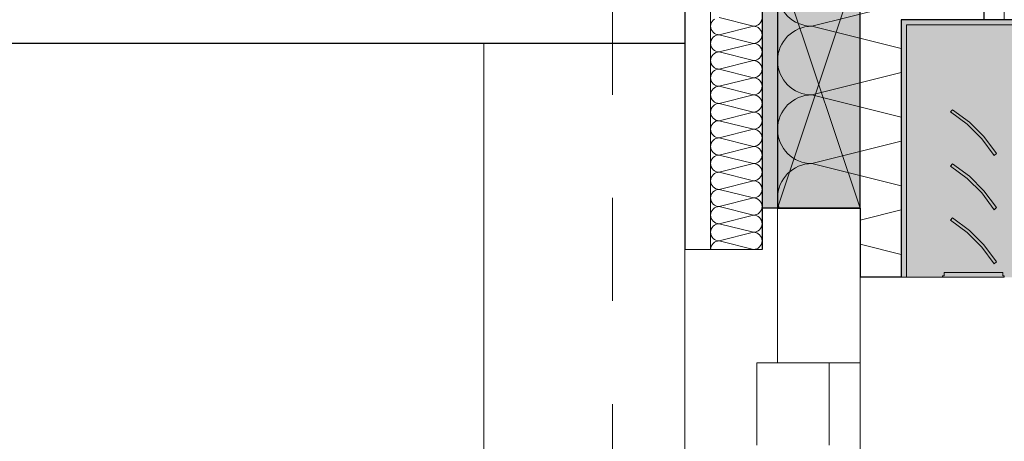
# Model space of a CAD drawing. Header units: metres. Extents: x -16 to 43.7, y -22.2 to 4.
# Tile 68 of 77: x 22.9 to 23.8, y -3.4 to -3. Entities that reach past the tile are written whole.
import ezdxf

# ---------------------------------------------------------------- set-up
doc = ezdxf.new("R2010")
doc.units = ezdxf.units.M
doc.header["$MEASUREMENT"] = 0
doc.linetypes.add('Raster', pattern=[0.2, 0.1, -0.05, 0, -0.05])
doc.layers.get('0').update_dxf_attribs({"color": 8, "lineweight": 9})
doc.layers.get('Defpoints').update_dxf_attribs({"color": 8, "lineweight": 9})
for name, color, linetype in [('Neubau_A-Außenwände', 8, 'Continuous'), ('Neubau_A-Stützen', 8, 'Continuous'), ('Neubau_A-TB Wände', 8, 'Continuous'), ('Neubau_B-abgehängte Decke', 8, 'Continuous'), ('Neubau_R-Konstruktionsraster gross', 33, 'Continuous'), ('Neubau_S-Ausbesserung 2D_3D', 8, 'Continuous'), ('Neubau_S-Linien _ Schraffuren.2D', 8, 'Continuous'), ('Neubau_T-Bemaßung', 8, 'Continuous')]:
    doc.layers.add(name, color=color, linetype=linetype)
doc.styles.add('ERSTELLTER_STIL_2', font='arial.ttf')
doc.dimstyles.new('ERSTELLTER_STIL__1', dxfattribs={"dimtxt": 0.0875, "dimasz": 0.059375, "dimexe": 0.18, "dimexo": 0.0625, "dimgap": 0, "dimtad": 1, "dimzin": 0, "dimdsep": 46, "dimtxsty": 'ERSTELLTER_STIL_2', "dimblk": 'ARROWHEAD_6', "dimblk1": 'ARROWHEAD_6', "dimblk2": 'ARROWHEAD_6', "dimcen": 0.09, "dimclrd": 7, "dimclre": 7, "dimclrt": 7, "dimazin": 0, "dimtfac": 1, "dimtdec": 4, "dimtmove": 0, "dimatfit": 3, "dimfxl": 1, "dimtolj": 1, "dimtzin": 0, "dimarcsym": 0})

# ---------------------------------------------------------------- blocks, each defined once
blk = doc.blocks.new('*X232', base_point=(3718.76562, 0))
at = {"layer": 'Neubau_A-Außenwände', "color": 8, "linetype": 'Continuous', "lineweight": 9}
for p, q in [((4107.41018, 7.2), (4107.27684, 7.16667)), ((4107.36351, 7.145), (4107.27684, 7.16667)), ((4107.36351, 7.12167), (4107.27684, 7.1)), ((4107.36351, 7.07833), (4107.27684, 7.1)), ((4107.36351, 7.055), (4107.27684, 7.03333)), ((4107.36351, 7.01167), (4107.27684, 7.03333)), ((4107.36351, 6.98833), (4107.32351, 6.97833)), ((4107.36351, 6.945), (4107.32351, 6.955))]:
    blk.add_line(p, q, dxfattribs=at)
for centre, start, end in [((4107.27684, 7.2), 180, 270), ((4107.27684, 7.13333), 90, 180), ((4107.27684, 7.13333), 180, 270), ((4107.27684, 7.06667), 90, 180), ((4107.27684, 7.06667), 180, 270), ((4107.27684, 7), 90, 180), ((4107.27684, 7), 180, 197.45761)]:
    blk.add_arc(centre, 0.03333, start, end, dxfattribs=at)
blk = doc.blocks.new('*X240', base_point=(3718.76562, 0))
at = {"layer": 'Neubau_A-TB Wände', "color": 8, "linetype": 'Continuous', "lineweight": 9}
for p, q in [((4107.22018, 7.16667), (4107.18684, 7.175)), ((4107.17867, 7.16829), (4107.17851, 7.16667)), ((4107.17851, 7.16667), (4107.17867, 7.16504)), ((4107.17914, 7.16986), (4107.17867, 7.16829)), ((4107.17867, 7.16504), (4107.17914, 7.16348)), ((4107.17991, 7.1713), (4107.17914, 7.16986)), ((4107.18095, 7.17256), (4107.17991, 7.1713)), ((4107.18221, 7.1736), (4107.18095, 7.17256)), ((4107.22018, 7.16667), (4107.18684, 7.15833)), ((4107.22018, 7.16667), (4107.2218, 7.16683)), ((4107.2218, 7.16651), (4107.22018, 7.16667)), ((4107.2218, 7.16683), (4107.22336, 7.1673)), ((4107.22336, 7.16603), (4107.2218, 7.16651)), ((4107.22336, 7.1673), (4107.22481, 7.16807)), ((4107.22481, 7.16526), (4107.22336, 7.16603)), ((4107.22481, 7.16807), (4107.22607, 7.16911)), ((4107.22607, 7.16423), (4107.22481, 7.16526)), ((4107.22607, 7.16911), (4107.2271, 7.17037)), ((4107.2271, 7.17037), (4107.22787, 7.17181)), ((4107.22787, 7.17181), (4107.22835, 7.17337)), ((4107.17914, 7.16348), (4107.17991, 7.16204)), ((4107.17991, 7.16204), (4107.18095, 7.16077)), ((4107.18095, 7.15589), (4107.17991, 7.15463)), ((4107.18095, 7.16077), (4107.18221, 7.15974)), ((4107.18221, 7.15693), (4107.18095, 7.15589)), ((4107.18221, 7.15974), (4107.18365, 7.15897)), ((4107.18365, 7.1577), (4107.18221, 7.15693)), ((4107.18365, 7.15897), (4107.18522, 7.15849)), ((4107.18522, 7.15817), (4107.18365, 7.1577)), ((4107.18522, 7.15849), (4107.18684, 7.15833)), ((4107.18684, 7.15833), (4107.18522, 7.15817)), ((4107.22018, 7.15), (4107.18684, 7.15833)), ((4107.2271, 7.16296), (4107.22607, 7.16423)), ((4107.22787, 7.16152), (4107.2271, 7.16296)), ((4107.22835, 7.15996), (4107.22787, 7.16152)), ((4107.22787, 7.15514), (4107.22835, 7.15671)), ((4107.22851, 7.15833), (4107.22835, 7.15996)), ((4107.22835, 7.15671), (4107.22851, 7.15833)), ((4107.17867, 7.15163), (4107.17851, 7.15)), ((4107.17851, 7.15), (4107.17867, 7.14837)), ((4107.17914, 7.15319), (4107.17867, 7.15163)), ((4107.17867, 7.14837), (4107.17914, 7.14681)), ((4107.17991, 7.15463), (4107.17914, 7.15319)), ((4107.17914, 7.14681), (4107.17991, 7.14537)), ((4107.22018, 7.15), (4107.18684, 7.14167)), ((4107.22018, 7.15), (4107.2218, 7.15016)), ((4107.2218, 7.14984), (4107.22018, 7.15)), ((4107.2218, 7.15016), (4107.22336, 7.15063)), ((4107.22336, 7.14937), (4107.2218, 7.14984)), ((4107.22336, 7.15063), (4107.22481, 7.1514)), ((4107.22481, 7.1486), (4107.22336, 7.14937)), ((4107.22481, 7.1514), (4107.22607, 7.15244)), ((4107.22607, 7.14756), (4107.22481, 7.1486)), ((4107.22607, 7.15244), (4107.2271, 7.1537)), ((4107.2271, 7.1463), (4107.22607, 7.14756)), ((4107.2271, 7.1537), (4107.22787, 7.15514)), ((4107.22787, 7.14486), (4107.2271, 7.1463)), ((4107.17914, 7.13652), (4107.17867, 7.13496)), ((4107.17991, 7.13796), (4107.17914, 7.13652)), ((4107.17991, 7.14537), (4107.18095, 7.14411)), ((4107.18095, 7.13923), (4107.17991, 7.13796)), ((4107.18095, 7.14411), (4107.18221, 7.14307)), ((4107.18221, 7.14026), (4107.18095, 7.13923)), ((4107.18221, 7.14307), (4107.18365, 7.1423)), ((4107.18365, 7.14103), (4107.18221, 7.14026)), ((4107.18365, 7.1423), (4107.18522, 7.14183)), ((4107.18522, 7.14151), (4107.18365, 7.14103)), ((4107.18522, 7.14183), (4107.18684, 7.14167)), ((4107.18684, 7.14167), (4107.18522, 7.14151)), ((4107.22018, 7.13333), (4107.18684, 7.14167)), ((4107.22607, 7.13577), (4107.2271, 7.13704)), ((4107.2271, 7.13704), (4107.22787, 7.13848)), ((4107.22835, 7.14329), (4107.22787, 7.14486)), ((4107.22787, 7.13848), (4107.22835, 7.14004)), ((4107.22851, 7.14167), (4107.22835, 7.14329)), ((4107.22835, 7.14004), (4107.22851, 7.14167)), ((4107.17867, 7.13496), (4107.17851, 7.13333)), ((4107.17851, 7.13333), (4107.17867, 7.13171)), ((4107.17867, 7.13171), (4107.17914, 7.13014)), ((4107.17914, 7.13014), (4107.17991, 7.1287)), ((4107.17991, 7.1287), (4107.18095, 7.12744)), ((4107.18095, 7.12744), (4107.18221, 7.1264)), ((4107.22018, 7.13333), (4107.18684, 7.125)), ((4107.22018, 7.13333), (4107.2218, 7.13349)), ((4107.2218, 7.13317), (4107.22018, 7.13333)), ((4107.2218, 7.13349), (4107.22336, 7.13397)), ((4107.22336, 7.1327), (4107.2218, 7.13317)), ((4107.22336, 7.13397), (4107.22481, 7.13474)), ((4107.22481, 7.13193), (4107.22336, 7.1327)), ((4107.22481, 7.13474), (4107.22607, 7.13577)), ((4107.22607, 7.13089), (4107.22481, 7.13193)), ((4107.2271, 7.12963), (4107.22607, 7.13089)), ((4107.22787, 7.12819), (4107.2271, 7.12963)), ((4107.22835, 7.12663), (4107.22787, 7.12819)), ((4107.17867, 7.11829), (4107.17851, 7.11667)), ((4107.17914, 7.11986), (4107.17867, 7.11829)), ((4107.17991, 7.1213), (4107.17914, 7.11986)), ((4107.18095, 7.12256), (4107.17991, 7.1213)), ((4107.18221, 7.1236), (4107.18095, 7.12256)), ((4107.18221, 7.1264), (4107.18365, 7.12563)), ((4107.18365, 7.12437), (4107.18221, 7.1236)), ((4107.18365, 7.12563), (4107.18522, 7.12516)), ((4107.18522, 7.12484), (4107.18365, 7.12437)), ((4107.18522, 7.12516), (4107.18684, 7.125)), ((4107.18684, 7.125), (4107.18522, 7.12484)), ((4107.22018, 7.11667), (4107.18684, 7.125)), ((4107.2218, 7.11683), (4107.22336, 7.1173)), ((4107.22336, 7.1173), (4107.22481, 7.11807)), ((4107.22481, 7.11807), (4107.22607, 7.11911)), ((4107.22607, 7.11911), (4107.2271, 7.12037)), ((4107.2271, 7.12037), (4107.22787, 7.12181)), ((4107.22787, 7.12181), (4107.22835, 7.12337)), ((4107.22851, 7.125), (4107.22835, 7.12663)), ((4107.22835, 7.12337), (4107.22851, 7.125)), ((4107.17851, 7.11667), (4107.17867, 7.11504)), ((4107.17867, 7.11504), (4107.17914, 7.11348)), ((4107.17914, 7.11348), (4107.17991, 7.11204)), ((4107.17991, 7.11204), (4107.18095, 7.11077)), ((4107.18095, 7.11077), (4107.18221, 7.10974)), ((4107.18221, 7.10974), (4107.18365, 7.10897)), ((4107.18365, 7.1077), (4107.18221, 7.10693)), ((4107.18365, 7.10897), (4107.18522, 7.10849)), ((4107.18522, 7.10817), (4107.18365, 7.1077)), ((4107.18522, 7.10849), (4107.18684, 7.10833)), ((4107.18684, 7.10833), (4107.18522, 7.10817)), ((4107.22018, 7.11667), (4107.18684, 7.10833)), ((4107.22018, 7.1), (4107.18684, 7.10833)), ((4107.22018, 7.11667), (4107.2218, 7.11683)), ((4107.2218, 7.11651), (4107.22018, 7.11667)), ((4107.22336, 7.11603), (4107.2218, 7.11651)), ((4107.22481, 7.11526), (4107.22336, 7.11603)), ((4107.22607, 7.11423), (4107.22481, 7.11526)), ((4107.2271, 7.11296), (4107.22607, 7.11423)), ((4107.22787, 7.11152), (4107.2271, 7.11296)), ((4107.22835, 7.10996), (4107.22787, 7.11152)), ((4107.22851, 7.10833), (4107.22835, 7.10996)), ((4107.22835, 7.10671), (4107.22851, 7.10833)), ((4107.17867, 7.10163), (4107.17851, 7.1)), ((4107.17851, 7.1), (4107.17867, 7.09837)), ((4107.17914, 7.10319), (4107.17867, 7.10163)), ((4107.17867, 7.09837), (4107.17914, 7.09681)), ((4107.17991, 7.10463), (4107.17914, 7.10319)), ((4107.18095, 7.10589), (4107.17991, 7.10463)), ((4107.18221, 7.10693), (4107.18095, 7.10589)), ((4107.22018, 7.1), (4107.18684, 7.09167)), ((4107.22018, 7.1), (4107.2218, 7.10016)), ((4107.2218, 7.09984), (4107.22018, 7.1)), ((4107.2218, 7.10016), (4107.22336, 7.10063)), ((4107.22336, 7.09937), (4107.2218, 7.09984)), ((4107.22336, 7.10063), (4107.22481, 7.1014)), ((4107.22481, 7.0986), (4107.22336, 7.09937)), ((4107.22481, 7.1014), (4107.22607, 7.10244)), ((4107.22607, 7.09756), (4107.22481, 7.0986)), ((4107.22607, 7.10244), (4107.2271, 7.1037)), ((4107.2271, 7.1037), (4107.22787, 7.10514)), ((4107.22787, 7.10514), (4107.22835, 7.10671)), ((4107.17914, 7.09681), (4107.17991, 7.09537)), ((4107.17991, 7.09537), (4107.18095, 7.09411)), ((4107.18095, 7.08923), (4107.17991, 7.08796)), ((4107.18095, 7.09411), (4107.18221, 7.09307)), ((4107.18221, 7.09026), (4107.18095, 7.08923)), ((4107.18221, 7.09307), (4107.18365, 7.0923)), ((4107.18365, 7.09103), (4107.18221, 7.09026)), ((4107.18365, 7.0923), (4107.18522, 7.09183)), ((4107.18522, 7.09151), (4107.18365, 7.09103)), ((4107.18522, 7.09183), (4107.18684, 7.09167)), ((4107.18684, 7.09167), (4107.18522, 7.09151)), ((4107.22018, 7.08333), (4107.18684, 7.09167)), ((4107.2271, 7.0963), (4107.22607, 7.09756)), ((4107.22787, 7.09486), (4107.2271, 7.0963)), ((4107.2271, 7.08704), (4107.22787, 7.08848)), ((4107.22835, 7.09329), (4107.22787, 7.09486)), ((4107.22787, 7.08848), (4107.22835, 7.09004)), ((4107.22851, 7.09167), (4107.22835, 7.09329)), ((4107.22835, 7.09004), (4107.22851, 7.09167)), ((4107.17867, 7.08496), (4107.17851, 7.08333)), ((4107.17851, 7.08333), (4107.17867, 7.08171)), ((4107.17914, 7.08652), (4107.17867, 7.08496)), ((4107.17867, 7.08171), (4107.17914, 7.08014)), ((4107.17991, 7.08796), (4107.17914, 7.08652)), ((4107.17914, 7.08014), (4107.17991, 7.0787)), ((4107.22018, 7.08333), (4107.18684, 7.075)), ((4107.22018, 7.08333), (4107.2218, 7.08349)), ((4107.2218, 7.08317), (4107.22018, 7.08333)), ((4107.2218, 7.08349), (4107.22336, 7.08397)), ((4107.22336, 7.0827), (4107.2218, 7.08317)), ((4107.22336, 7.08397), (4107.22481, 7.08474)), ((4107.22481, 7.08193), (4107.22336, 7.0827)), ((4107.22481, 7.08474), (4107.22607, 7.08577)), ((4107.22607, 7.08089), (4107.22481, 7.08193)), ((4107.22607, 7.08577), (4107.2271, 7.08704)), ((4107.2271, 7.07963), (4107.22607, 7.08089)), ((4107.22787, 7.07819), (4107.2271, 7.07963)), ((4107.17914, 7.06986), (4107.17867, 7.06829)), ((4107.17991, 7.0713), (4107.17914, 7.06986)), ((4107.17991, 7.0787), (4107.18095, 7.07744)), ((4107.18095, 7.07256), (4107.17991, 7.0713)), ((4107.18095, 7.07744), (4107.18221, 7.0764)), ((4107.18221, 7.0736), (4107.18095, 7.07256)), ((4107.18221, 7.0764), (4107.18365, 7.07563)), ((4107.18365, 7.07437), (4107.18221, 7.0736)), ((4107.18365, 7.07563), (4107.18522, 7.07516)), ((4107.18522, 7.07484), (4107.18365, 7.07437)), ((4107.18522, 7.07516), (4107.18684, 7.075)), ((4107.18684, 7.075), (4107.18522, 7.07484)), ((4107.22018, 7.06667), (4107.18684, 7.075)), ((4107.22607, 7.06911), (4107.2271, 7.07037)), ((4107.2271, 7.07037), (4107.22787, 7.07181)), ((4107.22835, 7.07663), (4107.22787, 7.07819)), ((4107.22787, 7.07181), (4107.22835, 7.07337)), ((4107.22851, 7.075), (4107.22835, 7.07663)), ((4107.22835, 7.07337), (4107.22851, 7.075)), ((4107.17867, 7.06829), (4107.17851, 7.06667)), ((4107.17851, 7.06667), (4107.17867, 7.06504)), ((4107.17867, 7.06504), (4107.17914, 7.06348)), ((4107.17914, 7.06348), (4107.17991, 7.06204)), ((4107.17991, 7.06204), (4107.18095, 7.06077)), ((4107.18095, 7.06077), (4107.18221, 7.05974)), ((4107.22018, 7.06667), (4107.18684, 7.05833)), ((4107.22018, 7.06667), (4107.2218, 7.06683)), ((4107.2218, 7.06651), (4107.22018, 7.06667)), ((4107.2218, 7.06683), (4107.22336, 7.0673)), ((4107.22336, 7.06603), (4107.2218, 7.06651)), ((4107.22336, 7.0673), (4107.22481, 7.06807)), ((4107.22481, 7.06526), (4107.22336, 7.06603)), ((4107.22481, 7.06807), (4107.22607, 7.06911)), ((4107.22607, 7.06423), (4107.22481, 7.06526)), ((4107.2271, 7.06296), (4107.22607, 7.06423)), ((4107.22787, 7.06152), (4107.2271, 7.06296)), ((4107.22835, 7.05996), (4107.22787, 7.06152)), ((4107.22851, 7.05833), (4107.22835, 7.05996)), ((4107.17867, 7.05163), (4107.17851, 7.05)), ((4107.17914, 7.05319), (4107.17867, 7.05163)), ((4107.17991, 7.05463), (4107.17914, 7.05319)), ((4107.18095, 7.05589), (4107.17991, 7.05463)), ((4107.18221, 7.05693), (4107.18095, 7.05589)), ((4107.18221, 7.05974), (4107.18365, 7.05897)), ((4107.18365, 7.0577), (4107.18221, 7.05693)), ((4107.18365, 7.05897), (4107.18522, 7.05849)), ((4107.18522, 7.05817), (4107.18365, 7.0577)), ((4107.18522, 7.05849), (4107.18684, 7.05833)), ((4107.18684, 7.05833), (4107.18522, 7.05817)), ((4107.22018, 7.05), (4107.18684, 7.05833)), ((4107.2218, 7.05016), (4107.22336, 7.05063)), ((4107.22336, 7.05063), (4107.22481, 7.0514)), ((4107.22481, 7.0514), (4107.22607, 7.05244)), ((4107.22607, 7.05244), (4107.2271, 7.0537)), ((4107.2271, 7.0537), (4107.22787, 7.05514)), ((4107.22787, 7.05514), (4107.22835, 7.05671)), ((4107.22835, 7.05671), (4107.22851, 7.05833)), ((4107.17851, 7.05), (4107.17867, 7.04837)), ((4107.17867, 7.04837), (4107.17914, 7.04681)), ((4107.17914, 7.04681), (4107.17991, 7.04537)), ((4107.17991, 7.04537), (4107.18095, 7.04411)), ((4107.18095, 7.04411), (4107.18221, 7.04307)), ((4107.18221, 7.04307), (4107.18365, 7.0423)), ((4107.18365, 7.04103), (4107.18221, 7.04026)), ((4107.18365, 7.0423), (4107.18522, 7.04183)), ((4107.18522, 7.04151), (4107.18365, 7.04103)), ((4107.18522, 7.04183), (4107.18684, 7.04167)), ((4107.18684, 7.04167), (4107.18522, 7.04151)), ((4107.22018, 7.05), (4107.18684, 7.04167)), ((4107.22018, 7.03333), (4107.18684, 7.04167)), ((4107.22018, 7.05), (4107.2218, 7.05016)), ((4107.2218, 7.04984), (4107.22018, 7.05)), ((4107.22336, 7.04937), (4107.2218, 7.04984)), ((4107.22481, 7.0486), (4107.22336, 7.04937)), ((4107.22607, 7.04756), (4107.22481, 7.0486)), ((4107.2271, 7.0463), (4107.22607, 7.04756)), ((4107.22787, 7.04486), (4107.2271, 7.0463)), ((4107.22835, 7.04329), (4107.22787, 7.04486)), ((4107.22851, 7.04167), (4107.22835, 7.04329)), ((4107.22835, 7.04004), (4107.22851, 7.04167)), ((4107.17867, 7.03496), (4107.17851, 7.03333)), ((4107.17851, 7.03333), (4107.17867, 7.03171)), ((4107.17914, 7.03652), (4107.17867, 7.03496)), ((4107.17867, 7.03171), (4107.17914, 7.03014)), ((4107.17991, 7.03796), (4107.17914, 7.03652)), ((4107.18095, 7.03923), (4107.17991, 7.03796)), ((4107.18221, 7.04026), (4107.18095, 7.03923)), ((4107.22018, 7.03333), (4107.18684, 7.025)), ((4107.22018, 7.03333), (4107.2218, 7.03349)), ((4107.2218, 7.03317), (4107.22018, 7.03333)), ((4107.2218, 7.03349), (4107.22336, 7.03397)), ((4107.22336, 7.0327), (4107.2218, 7.03317)), ((4107.22336, 7.03397), (4107.22481, 7.03474)), ((4107.22481, 7.03193), (4107.22336, 7.0327)), ((4107.22481, 7.03474), (4107.22607, 7.03577)), ((4107.22607, 7.03089), (4107.22481, 7.03193)), ((4107.22607, 7.03577), (4107.2271, 7.03704)), ((4107.2271, 7.03704), (4107.22787, 7.03848)), ((4107.22787, 7.03848), (4107.22835, 7.04004)), ((4107.17914, 7.03014), (4107.17991, 7.0287)), ((4107.17991, 7.0287), (4107.18095, 7.02744)), ((4107.18095, 7.02256), (4107.17991, 7.0213)), ((4107.18095, 7.02744), (4107.18221, 7.0264)), ((4107.18221, 7.0236), (4107.18095, 7.02256)), ((4107.18221, 7.0264), (4107.18365, 7.02563)), ((4107.18365, 7.02437), (4107.18221, 7.0236)), ((4107.18365, 7.02563), (4107.18522, 7.02516)), ((4107.18522, 7.02484), (4107.18365, 7.02437)), ((4107.18522, 7.02516), (4107.18684, 7.025)), ((4107.18684, 7.025), (4107.18522, 7.02484)), ((4107.22018, 7.01667), (4107.18684, 7.025)), ((4107.2271, 7.02963), (4107.22607, 7.03089)), ((4107.22787, 7.02819), (4107.2271, 7.02963)), ((4107.2271, 7.02037), (4107.22787, 7.02181)), ((4107.22835, 7.02663), (4107.22787, 7.02819)), ((4107.22787, 7.02181), (4107.22835, 7.02337)), ((4107.22851, 7.025), (4107.22835, 7.02663)), ((4107.22835, 7.02337), (4107.22851, 7.025)), ((4107.17867, 7.01829), (4107.17851, 7.01667)), ((4107.17851, 7.01667), (4107.17867, 7.01504)), ((4107.17914, 7.01986), (4107.17867, 7.01829)), ((4107.17867, 7.01504), (4107.17914, 7.01348)), ((4107.17991, 7.0213), (4107.17914, 7.01986)), ((4107.17914, 7.01348), (4107.17991, 7.01204)), ((4107.17991, 7.01204), (4107.18095, 7.01077)), ((4107.22018, 7.01667), (4107.18684, 7.00833)), ((4107.22018, 7.01667), (4107.2218, 7.01683)), ((4107.2218, 7.01651), (4107.22018, 7.01667)), ((4107.2218, 7.01683), (4107.22336, 7.0173)), ((4107.22336, 7.01603), (4107.2218, 7.01651)), ((4107.22336, 7.0173), (4107.22481, 7.01807)), ((4107.22481, 7.01526), (4107.22336, 7.01603)), ((4107.22481, 7.01807), (4107.22607, 7.01911)), ((4107.22607, 7.01423), (4107.22481, 7.01526)), ((4107.22607, 7.01911), (4107.2271, 7.02037)), ((4107.2271, 7.01296), (4107.22607, 7.01423)), ((4107.22787, 7.01152), (4107.2271, 7.01296)), ((4107.17914, 7.00319), (4107.17867, 7.00163)), ((4107.17991, 7.00463), (4107.17914, 7.00319)), ((4107.18095, 7.00589), (4107.17991, 7.00463)), ((4107.18095, 7.01077), (4107.18221, 7.00974)), ((4107.18221, 7.00693), (4107.18095, 7.00589)), ((4107.18221, 7.00974), (4107.18365, 7.00897)), ((4107.18365, 7.0077), (4107.18221, 7.00693)), ((4107.18365, 7.00897), (4107.18522, 7.00849)), ((4107.18522, 7.00817), (4107.18365, 7.0077)), ((4107.18522, 7.00849), (4107.18684, 7.00833)), ((4107.18684, 7.00833), (4107.18522, 7.00817)), ((4107.22018, 7), (4107.18684, 7.00833)), ((4107.22481, 7.0014), (4107.22607, 7.00244)), ((4107.22607, 7.00244), (4107.2271, 7.0037)), ((4107.2271, 7.0037), (4107.22787, 7.00514)), ((4107.22835, 7.00996), (4107.22787, 7.01152)), ((4107.22787, 7.00514), (4107.22835, 7.00671)), ((4107.22851, 7.00833), (4107.22835, 7.00996)), ((4107.22835, 7.00671), (4107.22851, 7.00833)), ((4107.17867, 7.00163), (4107.17851, 7)), ((4107.17851, 7), (4107.17867, 6.99837)), ((4107.17867, 6.99837), (4107.17914, 6.99681)), ((4107.17914, 6.99681), (4107.17991, 6.99537)), ((4107.17991, 6.99537), (4107.18095, 6.99411)), ((4107.18095, 6.99411), (4107.18221, 6.99307)), ((4107.18221, 6.99307), (4107.18365, 6.9923)), ((4107.22018, 7), (4107.18684, 6.99167)), ((4107.22018, 7), (4107.2218, 7.00016)), ((4107.2218, 6.99984), (4107.22018, 7)), ((4107.2218, 7.00016), (4107.22336, 7.00063)), ((4107.22336, 6.99937), (4107.2218, 6.99984)), ((4107.22336, 7.00063), (4107.22481, 7.0014)), ((4107.22481, 6.9986), (4107.22336, 6.99937)), ((4107.22607, 6.99756), (4107.22481, 6.9986)), ((4107.2271, 6.9963), (4107.22607, 6.99756)), ((4107.22787, 6.99486), (4107.2271, 6.9963)), ((4107.22835, 6.99329), (4107.22787, 6.99486)), ((4107.22851, 6.99167), (4107.22835, 6.99329)), ((4107.17867, 6.98496), (4107.17851, 6.98333)), ((4107.17914, 6.98652), (4107.17867, 6.98496)), ((4107.17991, 6.98796), (4107.17914, 6.98652)), ((4107.18095, 6.98923), (4107.17991, 6.98796)), ((4107.18221, 6.99026), (4107.18095, 6.98923)), ((4107.18365, 6.99103), (4107.18221, 6.99026)), ((4107.18365, 6.9923), (4107.18522, 6.99183)), ((4107.18522, 6.99151), (4107.18365, 6.99103)), ((4107.18522, 6.99183), (4107.18684, 6.99167)), ((4107.18684, 6.99167), (4107.18522, 6.99151)), ((4107.22018, 6.98333), (4107.18684, 6.99167)), ((4107.22018, 6.98333), (4107.2218, 6.98349)), ((4107.2218, 6.98349), (4107.22336, 6.98397)), ((4107.22336, 6.98397), (4107.22481, 6.98474)), ((4107.22481, 6.98474), (4107.22607, 6.98577)), ((4107.22607, 6.98577), (4107.2271, 6.98704)), ((4107.2271, 6.98704), (4107.22787, 6.98848)), ((4107.22787, 6.98848), (4107.22835, 6.99004)), ((4107.22835, 6.99004), (4107.22851, 6.99167)), ((4107.17851, 6.98333), (4107.17867, 6.98171)), ((4107.17867, 6.98171), (4107.17914, 6.98014)), ((4107.17914, 6.98014), (4107.17991, 6.9787)), ((4107.17991, 6.9787), (4107.18095, 6.97744)), ((4107.18095, 6.97744), (4107.18221, 6.9764)), ((4107.18221, 6.9764), (4107.18365, 6.97563)), ((4107.18365, 6.97437), (4107.18221, 6.9736)), ((4107.18365, 6.97563), (4107.18522, 6.97516)), ((4107.18522, 6.97484), (4107.18365, 6.97437)), ((4107.18522, 6.97516), (4107.18684, 6.975)), ((4107.18684, 6.975), (4107.18522, 6.97484)), ((4107.22018, 6.98333), (4107.18684, 6.975)), ((4107.22018, 6.96667), (4107.18684, 6.975)), ((4107.2218, 6.98317), (4107.22018, 6.98333)), ((4107.22336, 6.9827), (4107.2218, 6.98317)), ((4107.22481, 6.98193), (4107.22336, 6.9827)), ((4107.22607, 6.98089), (4107.22481, 6.98193)), ((4107.2271, 6.97963), (4107.22607, 6.98089)), ((4107.22787, 6.97819), (4107.2271, 6.97963)), ((4107.22835, 6.97663), (4107.22787, 6.97819)), ((4107.22851, 6.975), (4107.22835, 6.97663)), ((4107.22835, 6.97337), (4107.22851, 6.975)), ((4107.17867, 6.96829), (4107.17851, 6.96667)), ((4107.17851, 6.96667), (4107.17867, 6.96504)), ((4107.17914, 6.96986), (4107.17867, 6.96829)), ((4107.17867, 6.96504), (4107.17914, 6.96348)), ((4107.17991, 6.9713), (4107.17914, 6.96986)), ((4107.18095, 6.97256), (4107.17991, 6.9713)), ((4107.18221, 6.9736), (4107.18095, 6.97256)), ((4107.22018, 6.96667), (4107.18684, 6.95833)), ((4107.22018, 6.96667), (4107.2218, 6.96683)), ((4107.2218, 6.96651), (4107.22018, 6.96667)), ((4107.2218, 6.96683), (4107.22336, 6.9673)), ((4107.22336, 6.96603), (4107.2218, 6.96651)), ((4107.22336, 6.9673), (4107.22481, 6.96807)), ((4107.22481, 6.96526), (4107.22336, 6.96603)), ((4107.22481, 6.96807), (4107.22607, 6.96911)), ((4107.22607, 6.96423), (4107.22481, 6.96526)), ((4107.22607, 6.96911), (4107.2271, 6.97037)), ((4107.2271, 6.97037), (4107.22787, 6.97181)), ((4107.22787, 6.97181), (4107.22835, 6.97337)), ((4107.17914, 6.96348), (4107.17991, 6.96204)), ((4107.17991, 6.96204), (4107.18095, 6.96077)), ((4107.18095, 6.95589), (4107.17991, 6.95463)), ((4107.18095, 6.96077), (4107.18221, 6.95974)), ((4107.18221, 6.95693), (4107.18095, 6.95589)), ((4107.18221, 6.95974), (4107.18365, 6.95897)), ((4107.18365, 6.9577), (4107.18221, 6.95693)), ((4107.18365, 6.95897), (4107.18522, 6.95849)), ((4107.18522, 6.95817), (4107.18365, 6.9577)), ((4107.18522, 6.95849), (4107.18684, 6.95833)), ((4107.18684, 6.95833), (4107.18522, 6.95817)), ((4107.22018, 6.95), (4107.18684, 6.95833)), ((4107.2271, 6.96296), (4107.22607, 6.96423)), ((4107.22787, 6.96152), (4107.2271, 6.96296)), ((4107.2271, 6.9537), (4107.22787, 6.95514)), ((4107.22835, 6.95996), (4107.22787, 6.96152)), ((4107.22787, 6.95514), (4107.22835, 6.95671)), ((4107.22851, 6.95833), (4107.22835, 6.95996)), ((4107.22835, 6.95671), (4107.22851, 6.95833)), ((4107.17867, 6.95163), (4107.17851, 6.95)), ((4107.17914, 6.95319), (4107.17867, 6.95163)), ((4107.17991, 6.95463), (4107.17914, 6.95319)), ((4107.22018, 6.95), (4107.2218, 6.95016)), ((4107.2218, 6.95016), (4107.22336, 6.95063)), ((4107.22336, 6.95063), (4107.22481, 6.9514)), ((4107.22481, 6.9514), (4107.22607, 6.95244)), ((4107.22607, 6.95244), (4107.2271, 6.9537))]:
    blk.add_line(p, q, dxfattribs=at)
blk = doc.blocks.new('ARROWHEAD_6')
at = {"color": 0, "linetype": 'Continuous', "lineweight": 0}
for p, q in [((-0.5, -0.5), (0.5, 0.5)), ((0, 0), (-1, 0))]:
    blk.add_line(p, q, dxfattribs=at)
blk = doc.blocks.new('*D332')
at = {"layer": 'Defpoints', "color": 0, "linetype": 'Continuous', "transparency": 16777216}
for p in [(24.17, -1.49488), (25.25875, -1.49488), (23.67, -10.195)]:
    blk.add_point(p, dxfattribs=at)
at = {"layer": 'Neubau_T-Bemaßung', "linetype": 'Continuous', "lineweight": -2, "transparency": 16777216}
for p, q in [((24.2325, -1.49488), (25.43875, -1.49488)), ((25.25875, -1.55426), (25.25875, -5.73489)), ((25.25875, -10.13563), (25.25875, -5.962)), ((23.7325, -10.195), (25.43875, -10.195))]:
    blk.add_line(p, q, dxfattribs=at)
at = {"layer": 'Neubau_T-Bemaßung', "linetype": 'Continuous', "lineweight": -2, "transparency": 16777216, "xscale": 0.059375, "yscale": 0.059375, "zscale": 0.059375}
for p, rotation in [((25.25875, -1.49488), 90), ((25.25875, -10.195), 270)]:
    blk.add_blockref('ARROWHEAD_6', p, dxfattribs=dict(at, rotation=rotation))
at = {"layer": 'Neubau_T-Bemaßung', "linetype": 'Continuous', "lineweight": 9, "transparency": 16777216, "insert": (25.25875, -5.84844), "char_height": 0.0875, "attachment_point": 5, "rotation": 90, "style": 'ERSTELLTER_STIL_2'}
blk.add_mtext('\\A1;8.70', dxfattribs=at)
blk = doc.blocks.new('*D284')
at = {"layer": 'Defpoints', "color": 0, "linetype": 'Continuous', "transparency": 16777216}
for p in [(4.10429, -2.695), (11.715, -2.695), (23.555, -6.195)]:
    blk.add_point(p, dxfattribs=at)
at = {"layer": 'Neubau_T-Bemaßung', "linetype": 'Continuous', "lineweight": -2, "transparency": 16777216}
for p, q in [((11.6525, -2.695), (3.92429, -2.695)), ((4.10429, -2.75438), (4.10429, -4.33504)), ((4.10429, -6.13563), (4.10429, -4.56197)), ((23.4925, -6.195), (3.92429, -6.195))]:
    blk.add_line(p, q, dxfattribs=at)
at = {"layer": 'Neubau_T-Bemaßung', "linetype": 'Continuous', "lineweight": -2, "transparency": 16777216, "xscale": 0.059375, "yscale": 0.059375, "zscale": 0.059375}
for p, rotation in [((4.10429, -2.695), 90), ((4.10429, -6.195), 270)]:
    blk.add_blockref('ARROWHEAD_6', p, dxfattribs=dict(at, rotation=rotation))
at = {"layer": 'Neubau_T-Bemaßung', "linetype": 'Continuous', "lineweight": 9, "transparency": 16777216, "insert": (4.10429, -4.4485), "char_height": 0.0875, "attachment_point": 5, "rotation": 90, "style": 'ERSTELLTER_STIL_2'}
blk.add_mtext('\\A1;3.50', dxfattribs=at)
blk = doc.blocks.new('*D309')
at = {"layer": 'Defpoints', "color": 0, "linetype": 'Continuous', "transparency": 16777216}
for p in [(11.715, -2.695), (19.75789, -2.695), (23.555, -6.195)]:
    blk.add_point(p, dxfattribs=at)
at = {"layer": 'Neubau_T-Bemaßung', "linetype": 'Continuous', "lineweight": -2, "transparency": 16777216}
for p, q in [((11.7775, -2.695), (19.93789, -2.695)), ((19.75789, -2.75438), (19.75789, -4.33504)), ((19.75789, -6.13563), (19.75789, -4.56197)), ((23.4925, -6.195), (19.57789, -6.195))]:
    blk.add_line(p, q, dxfattribs=at)
at = {"layer": 'Neubau_T-Bemaßung', "linetype": 'Continuous', "lineweight": -2, "transparency": 16777216, "xscale": 0.059375, "yscale": 0.059375, "zscale": 0.059375}
for p, rotation in [((19.75789, -2.695), 90), ((19.75789, -6.195), 270)]:
    blk.add_blockref('ARROWHEAD_6', p, dxfattribs=dict(at, rotation=rotation))
at = {"layer": 'Neubau_T-Bemaßung', "linetype": 'Continuous', "lineweight": 9, "transparency": 16777216, "insert": (19.75789, -4.4485), "char_height": 0.0875, "attachment_point": 5, "rotation": 90, "style": 'ERSTELLTER_STIL_2'}
blk.add_mtext('\\A1;3.50', dxfattribs=at)

msp = doc.modelspace()

# ---------------------------------------------------------------- hatches: boundary and pattern name
at = {"layer": 'Neubau_A-Außenwände', "linetype": 'Continuous', "lineweight": 15}
msp.add_hatch(color=256, dxfattribs=at).paths.add_polyline_path([(23.59, -1.665), (23.575, -1.665), (23.575, -3.185), (23.59, -3.185)])
at = {"layer": 'Neubau_S-Ausbesserung 2D_3D', "linetype": 'Continuous', "lineweight": 15}
msp.add_hatch(color=256, dxfattribs=at).paths.add_polyline_path([(23.59, -2.945), (23.59, -3.185), (23.67, -3.185), (23.67, -2.945)])
at = {"layer": 'Neubau_S-Linien _ Schraffuren.2D', "linetype": 'Continuous', "lineweight": 15}
for points in [[(23.71, -3.252), (23.85, -3.252), (23.85, -3.002), (23.71, -3.002)], [(23.71, -3.252), (23.715, -3.252), (23.715, -3.007), (23.845, -3.007), (23.845, -3.252), (23.85, -3.252), (23.85, -3.002), (23.71, -3.002)], [(23.75773, -3.09146), (23.77399, -3.10348), (23.78813, -3.11762), (23.80015, -3.13388), (23.80227, -3.13176), (23.79025, -3.1155), (23.77611, -3.10136), (23.75985, -3.08934)], [(23.75773, -3.14401), (23.77399, -3.15603), (23.78813, -3.17018), (23.80015, -3.18644), (23.80227, -3.18432), (23.79025, -3.16806), (23.77611, -3.15391), (23.75985, -3.14189)], [(23.75773, -3.19657), (23.77399, -3.20859), (23.78813, -3.22273), (23.80015, -3.239), (23.80227, -3.23687), (23.79025, -3.22061), (23.77611, -3.20647), (23.75985, -3.19445)], [(23.7515, -3.2475), (23.7515, -3.2505), (23.75, -3.2505), (23.75, -3.252), (23.81, -3.252), (23.81, -3.2505), (23.8085, -3.2505), (23.8085, -3.2475)]]:
    msp.add_hatch(color=256, dxfattribs=at).paths.add_polyline_path(points)

# ---------------------------------------------------------------- linework, layer by layer
at = {"layer": 'Neubau_A-Außenwände', "linetype": 'Continuous', "lineweight": 15}
for p, q in [((23.59, -1.665), (23.59, -3.185)), ((23.81, -1.665), (23.81, -3.002)), ((23.59, -3.185), (23.59, -3.335)), ((23.67, -3.252), (23.67, -3.335)), ((23.57, -3.335), (23.57, -3.415)), ((23.64, -3.335), (23.64, -3.415)), ((23.67, -3.335), (23.67, -5.55))]:
    msp.add_line(p, q, dxfattribs=at)
at = {"layer": 'Neubau_A-Außenwände', "linetype": 'Continuous', "lineweight": 25}
for p, q in [((23.79, -1.665), (23.79, -3.002)), ((23.575, -2.695), (23.575, -3.185)), ((23.71, -3.002), (23.71, -3.252)), ((23.67, -3.185), (23.67, -3.252)), ((23.71, -3.252), (23.67, -3.252))]:
    msp.add_line(p, q, dxfattribs=at)
at = {"layer": 'Neubau_A-Außenwände', "linetype": 'Continuous', "lineweight": 9}
for p, q in [((23.715, -3.007), (23.715, -3.252)), ((23.845, -3.007), (23.715, -3.007)), ((23.75985, -3.08934), (23.75773, -3.09146)), ((23.80227, -3.13176), (23.80015, -3.13388)), ((23.75985, -3.14189), (23.75773, -3.14401)), ((23.80227, -3.18432), (23.80015, -3.18644)), ((23.75985, -3.19445), (23.75773, -3.19657)), ((23.80227, -3.23687), (23.80015, -3.239)), ((23.7515, -3.2475), (23.7515, -3.2505)), ((23.8085, -3.2475), (23.7515, -3.2475)), ((23.8085, -3.2475), (23.8085, -3.2505)), ((23.715, -3.252), (23.71, -3.252)), ((23.715, -3.252), (23.75, -3.252)), ((23.75, -3.2505), (23.75, -3.252)), ((23.7515, -3.2505), (23.75, -3.2505)), ((23.81, -3.252), (23.75, -3.252)), ((23.81, -3.2505), (23.8085, -3.2505)), ((23.81, -3.2505), (23.81, -3.252))]:
    msp.add_line(p, q, dxfattribs=at)
at = {"layer": 'Neubau_A-Außenwände', "linetype": 'Continuous', "lineweight": 25, "flags": 128}
for points in [[(23.85, -3.002), (23.81, -3.002), (23.79, -3.002), (23.71, -3.002)], [(23.67, -3.185), (23.59, -3.185), (23.575, -3.185)]]:
    msp.add_lwpolyline(points, dxfattribs=at)
at = {"layer": 'Neubau_A-Außenwände', "linetype": 'Continuous', "lineweight": 9, "flags": 128}
for points in [[(23.75773, -3.09146), (23.77399, -3.10348), (23.78813, -3.11762), (23.80015, -3.13388)], [(23.75985, -3.08934), (23.77611, -3.10136), (23.79025, -3.1155), (23.80227, -3.13176)], [(23.75985, -3.14189), (23.77611, -3.15391), (23.79025, -3.16806), (23.80227, -3.18432)], [(23.75773, -3.14401), (23.77399, -3.15603), (23.78813, -3.17018), (23.80015, -3.18644)], [(23.75773, -3.19657), (23.77399, -3.20859), (23.78813, -3.22273), (23.80015, -3.239)], [(23.75985, -3.19445), (23.77611, -3.20647), (23.79025, -3.22061), (23.80227, -3.23687)]]:
    msp.add_lwpolyline(points, dxfattribs=at)
at = {"layer": 'Neubau_A-Außenwände', "linetype": 'Continuous', "lineweight": 15, "flags": 128}
msp.add_lwpolyline([(23.67, -3.335), (23.64, -3.335), (23.605, -3.335), (23.59, -3.335), (23.57, -3.335)], dxfattribs=at)
at = {"layer": 'Neubau_A-Stützen', "linetype": 'Continuous', "lineweight": 9}
msp.add_line((23.305, -6.025), (23.305, -3.025), dxfattribs=at)
at = {"layer": 'Neubau_A-TB Wände', "linetype": 'Continuous', "lineweight": 9}
for p, q in [((23.525, -2.695), (23.525, -3.225)), ((23.5, -5.63), (23.5, -3.225))]:
    msp.add_line(p, q, dxfattribs=at)
at = {"layer": 'Neubau_A-TB Wände', "linetype": 'Continuous', "lineweight": 25}
for p, q in [((23.5, -2.925), (23.5, -3.025)), ((23.5, -3.025), (23.5, -3.225)), ((23.575, -3.185), (23.575, -3.225))]:
    msp.add_line(p, q, dxfattribs=at)
at = {"layer": 'Neubau_A-TB Wände', "linetype": 'Continuous', "lineweight": 15, "flags": 128}
msp.add_lwpolyline([(23.575, -3.225), (23.525, -3.225), (23.5125, -3.225), (23.5, -3.225)], dxfattribs=at)
at = {"layer": 'Neubau_B-abgehängte Decke', "linetype": 'Continuous', "lineweight": 25}
msp.add_line((23.5, -3.025), (16.18, -3.025), dxfattribs=at)
at = {"layer": 'Neubau_R-Konstruktionsraster gross', "linetype": 'Raster', "lineweight": 9}
msp.add_line((23.43, -1.175), (23.43, -15.175), dxfattribs=at)
at = {"layer": 'Neubau_S-Ausbesserung 2D_3D', "linetype": 'Continuous', "lineweight": 15}
for p, q in [((23.59, -2.945), (23.67, -3.185)), ((23.59, -3.185), (23.67, -2.945))]:
    msp.add_line(p, q, dxfattribs=at)
at = {"layer": 'Neubau_S-Ausbesserung 2D_3D', "linetype": 'Continuous', "lineweight": 25, "flags": 128}
msp.add_lwpolyline([(23.59, -2.945), (23.59, -3.185), (23.67, -3.185), (23.67, -2.945)], close=True, dxfattribs=at)
at = {"layer": 'Neubau_S-Linien _ Schraffuren.2D', "linetype": 'Continuous', "lineweight": 9}
for p, q in [((23.71, -3.002), (23.71, -3.252)), ((23.85, -3.002), (23.71, -3.002)), ((23.715, -3.007), (23.715, -3.252)), ((23.845, -3.007), (23.715, -3.007)), ((23.75985, -3.08934), (23.75773, -3.09146)), ((23.80227, -3.13176), (23.80015, -3.13388)), ((23.75985, -3.14189), (23.75773, -3.14401)), ((23.80227, -3.18432), (23.80015, -3.18644)), ((23.75985, -3.19445), (23.75773, -3.19657)), ((23.80227, -3.23687), (23.80015, -3.239)), ((23.7515, -3.2475), (23.7515, -3.2505)), ((23.8085, -3.2475), (23.7515, -3.2475)), ((23.8085, -3.2475), (23.8085, -3.2505)), ((23.715, -3.252), (23.71, -3.252)), ((23.715, -3.252), (23.75, -3.252)), ((23.75, -3.2505), (23.75, -3.252)), ((23.7515, -3.2505), (23.75, -3.2505)), ((23.81, -3.252), (23.75, -3.252)), ((23.81, -3.2505), (23.8085, -3.2505)), ((23.81, -3.2505), (23.81, -3.252))]:
    msp.add_line(p, q, dxfattribs=at)
at = {"layer": 'Neubau_S-Linien _ Schraffuren.2D', "linetype": 'Continuous', "lineweight": 9, "flags": 128}
for points in [[(23.75773, -3.09146), (23.77399, -3.10348), (23.78813, -3.11762), (23.80015, -3.13388)], [(23.75985, -3.08934), (23.77611, -3.10136), (23.79025, -3.1155), (23.80227, -3.13176)], [(23.75985, -3.14189), (23.77611, -3.15391), (23.79025, -3.16806), (23.80227, -3.18432)], [(23.75773, -3.14401), (23.77399, -3.15603), (23.78813, -3.17018), (23.80015, -3.18644)], [(23.75773, -3.19657), (23.77399, -3.20859), (23.78813, -3.22273), (23.80015, -3.239)], [(23.75985, -3.19445), (23.77611, -3.20647), (23.79025, -3.22061), (23.80227, -3.23687)]]:
    msp.add_lwpolyline(points, dxfattribs=at)

# ---------------------------------------------------------------- block references
at = {"layer": 'Neubau_A-Außenwände', "lineweight": 0}
msp.add_blockref('*X232', (-364.88789, -10.175), dxfattribs=at)
at = {"layer": 'Neubau_A-TB Wände', "lineweight": 0}
msp.add_blockref('*X240', (-364.88789, -10.175), dxfattribs=at)

# ---------------------------------------------------------------- dimensions: what is measured, and where the dimension line sits
at = {"layer": 'Neubau_T-Bemaßung', "linetype": 'Continuous', "lineweight": 9}
for base, p1, p2, picture, middle in [((25.25875, -1.49488), (23.67, -10.195), (24.17, -1.49488), '*D332', (25.25875, -5.84844)), ((4.10429, -2.695), (23.555, -6.195), (11.715, -2.695), '*D284', (4.10429, -4.4485)), ((19.75789, -2.695), (23.555, -6.195), (11.715, -2.695), '*D309', (19.75789, -4.4485))]:
    dim = msp.add_linear_dim(base=base, p1=p1, p2=p2, angle=90, dimstyle='ERSTELLTER_STIL__1', override={"dimclrd": 256, "dimclre": 256, "dimclrt": 256}, dxfattribs=at)
    dim.commit()
    dim.dimension.update_dxf_attribs({"geometry": picture, "text_midpoint": middle, "dimtype": 160, "text_rotation": 90})

doc.saveas('drawing.dxf')
